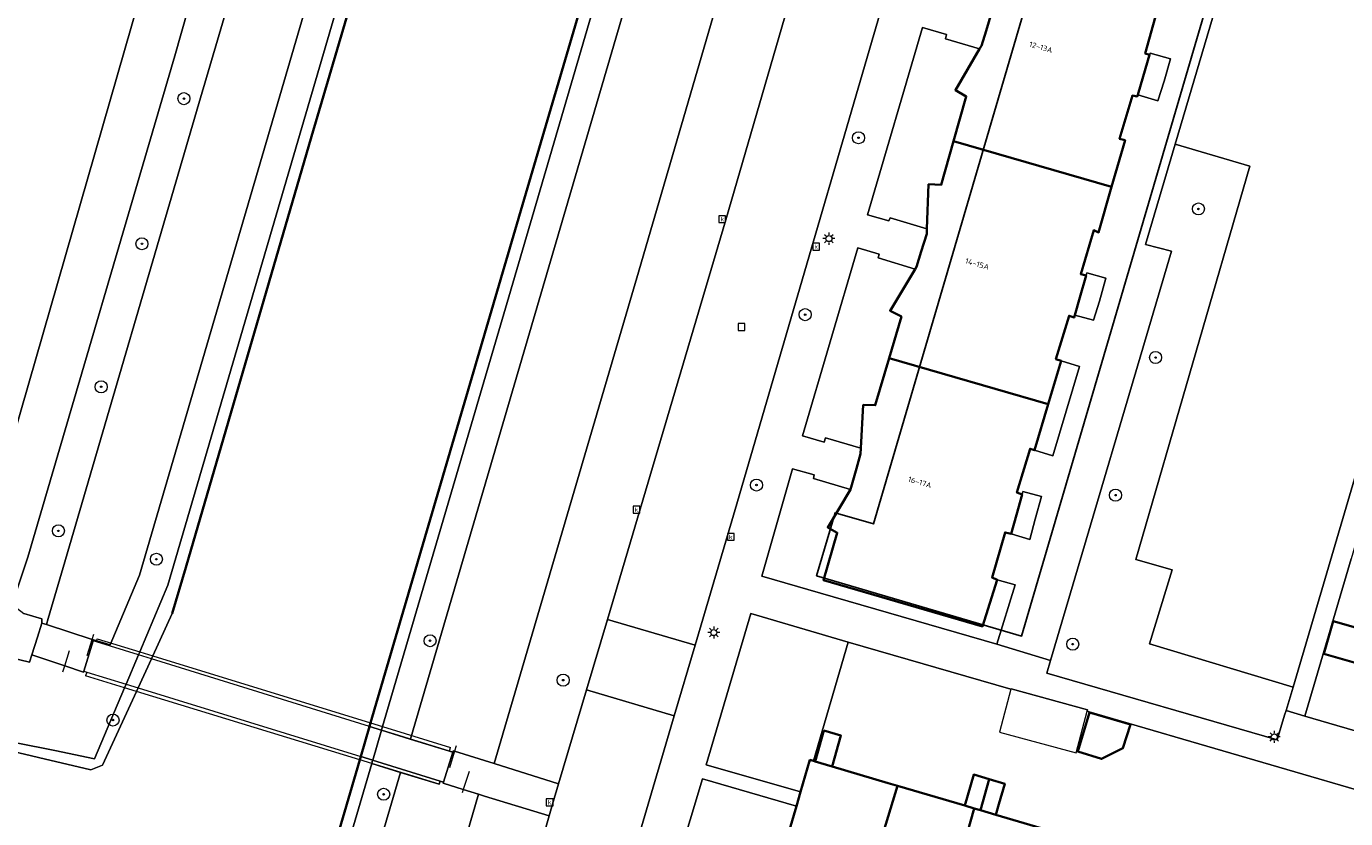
# Model space of a CAD drawing. Header units: metres. Extents: x 136597 to 137331, y 452400 to 453440.
# Tile 13 of 40: x 136789 to 136877, y 452810 to 452863. Entities that reach past the tile are written whole.
import ezdxf
from ezdxf.enums import TextEntityAlignment as Align

# ---------------------------------------------------------------- set-up
doc = ezdxf.new("R2010")
doc.units = ezdxf.units.M
doc.layers.get('0').update_dxf_attribs({"lineweight": 25})
for name, color, linetype, lineweight in [('AB-ondergrond', 7, 'Continuous', 25), ('B-WE-GK-BESCHOEIING-G', 130, 'GK-BESCHOEIING', 35), ('B-WE-GR-BOOM-S @ 0.2', 90, 'Continuous', 25), ('B-WE-GR-GROENVOORZIENING-GV', 80, 'Continuous', 18), ('B-WE-GR-HAAG-G', 90, 'GR-HAAG1', 13), ('B-WE-IE-TERREINAFSCHEIDING_KUNSTMATIG_HEKWERK-G', 20, 'IE-TERREINAFSCHEIDING-KUNSTMATIG', 18), ('B-WE-IE-TERREINAFSCHEIDING_KUNSTMATIG_MUUR-GV', 90, 'Continuous', 18), ('B-WE-KL-ET_LS_OV_LICHTMAST-S @ 0.2', 190, 'Continuous', 25), ('B-WE-KW-KUNSTWERK_DEK-GV', 170, 'Continuous', 18), ('B-WE-OG-BEBOUWING-GV', 7, 'Continuous', 35), ('B-WE-OG-BEBOUWING-T18', 10, 'Continuous', 18), ('B-WE-OG-BEBOUWING_LUIFEL-GV', 7, 'Continuous', 18), ('B-WE-OG-TERREIN_CULTUURSCHEIDING-GV', 7, 'Continuous', 18), ('B-WE-OG-TERREIN_ERF-GV', 7, 'Continuous', 18), ('B-WE-OG-WATER-GV', 130, 'Continuous', 18), ('B-WE-OG-WATER_SLOOT-GV', 120, 'Continuous', 18), ('B-WE-RI-GWA_KOLK-S @ 0.2', 30, 'Continuous', 25), ('B-WE-RI-GWA_RIOOLPUT-S @ 0.2', 30, 'Continuous', 25), ('B-WE-VH-VERHARDING_ASFALT-GV', 252, 'Continuous', 18), ('B-WE-VH-VERHARDING_BETONSTRAATSTEEN-GV', 252, 'Continuous', 18), ('B-WE-VH-VERHARDING_GESLOTEN-GV', 252, 'Continuous', 18), ('B-WE-VH-VERHARDING_OPEN-GV', 252, 'Continuous', 18), ('B-WE-VH-VERHARDING_STRAATBAKSTEEN-GV', 252, 'Continuous', 18), ('B-WE-VH-VERHARDING_TEGEL-GV', 252, 'Continuous', 18), ('N-WE-OG-BEBOUWING-GV', 7, 'Continuous', 25)]:
    doc.layers.add(name, color=color, linetype=linetype, lineweight=lineweight)
doc.styles.add('NLCS-ISO', font='NLCS-ISO.ttf')
doc.styles.add('NLCS-ISO-ANNOTATIEF-T18', font='NLCS-ISO.ttf', dxfattribs={"height": 1.8})
doc.linetypes.add('GK-BESCHOEIING', pattern='A,30,-5,[1,NLCS.shx,S=1,R=0,X=0,Y=0],-5', length=40)
doc.linetypes.add('GR-HAAG1', pattern='A,6,[176,NLCS.shx,S=0.125,R=0,X=0,Y=0],-2', length=8)
doc.linetypes.add('IE-TERREINAFSCHEIDING-KUNSTMATIG', pattern='A,4,[82,NLCS.SHX,S=0.75,R=90,X=0,Y=0],4,-2', length=10)

# ---------------------------------------------------------------- blocks, each defined once
blk = doc.blocks.new('SKL-ET_OV_LICHTMAST-SO')
at = {"color": 0, "linetype": 'ByBlock', "lineweight": 18}
for points in [[(-1.25, 0), (-2, 0)], [(-1.41, 1.41), (-0.88, 0.88)], [(0, 2), (0, 1.25)], [(0.88, 0.88), (1.41, 1.41)], [(2, 0), (1.25, 0)], [(-1.41, -1.41), (-0.88, -0.88)], [(0, -1.25), (0, -2)], [(0.88, -0.88), (1.41, -1.41)]]:
    blk.add_lwpolyline(points, dxfattribs=at)
blk.add_circle((0, 0), 1, dxfattribs=at)
blk = doc.blocks.new('SRI-KOLK-SO')
at = {"color": 0, "linetype": 'ByBlock', "lineweight": 18}
blk.add_lwpolyline([(-1.125, -1.125), (1.125, -1.125), (1.125, 1.125), (-1.125, 1.125)], close=True, dxfattribs=at)
at = {"color": 0, "linetype": 'ByBlock', "lineweight": 18, "style": 'NLCS-ISO'}
blk.add_text('k', height=1.5, dxfattribs=at).set_placement((0, 0), align=Align.MIDDLE_CENTER)
blk = doc.blocks.new('SRI-PUT_INSPECTIEPUT_RIOOLPUT-SO')
at = {"color": 0, "linetype": 'ByBlock', "lineweight": 18}
blk.add_lwpolyline([(-1.125, -1.125), (1.125, -1.125), (1.125, 1.125), (-1.125, 1.125)], close=True, dxfattribs=at)
blk = doc.blocks.new('SGR-BOOM_01-SO')
at = {"linetype": 'ByBlock', "lineweight": 18}
h = blk.add_hatch(color=0, dxfattribs=at)
h.dxf.hatch_style = 1
edge = h.paths.add_edge_path()
edge.add_arc((0, 0), 0.25, 0, 360)
at = {"color": 0, "linetype": 'ByBlock', "lineweight": 18}
for radius in [2, 0.25]:
    blk.add_circle((0, 0), radius, dxfattribs=at)
blk = doc.blocks.new('A$C8609b1a7')
at = {"layer": 'B-WE-GK-BESCHOEIING-G', "color": 9, "flags": 128}
for points in [[(-471.445, -439.747), (-471.347, -439.889), (-471.067, -440.379), (-470.827, -440.889), (-470.581, -441.634), (-470.413, -442.4), (-470.323, -443.179), (-470.313, -443.963), (-470.342, -444.396), (-470.572, -445.381), (-476.275, -465.009), (-499.179, -543.046), (-511.27, -584.105), (-519.629, -612.719), (-520.523, -615.765)], [(-453.478, -439.747), (-461.177, -465.757), (-461.453, -466.788), (-470.045, -496.259), (-484, -543.567), (-497.27, -588.639), (-507.351, -623.036)], [(-507.419, -623.269), (-508.004, -625.266)], [(-507.351, -623.036), (-507.419, -623.269)], [(-508.004, -625.266), (-508.068, -625.486)], [(-508.068, -625.486), (-511.984, -638.846), (-513.113, -642.572), (-518.526, -660.967), (-524.512, -681.754), (-524.664, -682.522), (-524.736, -683.301), (-524.729, -684.084), (-524.642, -684.861), (-524.475, -685.626), (-524.224, -686.391), (-523.882, -686.982), (-523.473, -687.529), (-523.003, -688.025), (-522.479, -688.462), (-521.907, -688.836), (-521.295, -689.139), (-520.749, -689.34), (-516.983, -690.495)]]:
    blk.add_lwpolyline(points, dxfattribs=at)
at = {"layer": 'B-WE-GR-GROENVOORZIENING-GV', "color": 9, "flags": 128}
for points in [[(-502.738, -545.022), (-522.699, -613.218), (-524.652, -617.844), (-525.745, -617.521), (-525.762, -617.587), (-526.393, -619.593), (-526.413, -619.659), (-527.663, -619.246), (-529.851, -618.524), (-530.002, -619), (-531.369, -618.664)], [(-533.352, -623.873), (-528.307, -624.853), (-525.679, -625.416), (-523.687, -620.697), (-523.586, -620.459), (-522.765, -618.515), (-522.722, -618.414), (-522.683, -618.32), (-520.812, -613.89), (-495.831, -528.545)]]:
    blk.add_lwpolyline(points, dxfattribs=at)
for points in [[(-509.597, -550.812), (-518.755, -581.91), (-527.756, -612.709), (-528.75, -616.095), (-528.869, -616.502), (-525.838, -617.491), (-525.745, -617.521), (-524.652, -617.844), (-522.699, -613.218), (-502.738, -545.022), (-507.495, -543.661)], [(-446.103, -620.65), (-436.264, -587.283), (-437.884, -586.865), (-438.817, -585.867), (-432.529, -563.872), (-429.511, -564.169), (-429.244, -563.256), (-431.593, -561.815), (-430.195, -555.832), (-440.161, -552.871), (-440.259, -553.196), (-441.342, -552.9), (-439.032, -545.023), (-442.072, -544.142), (-442.818, -546.706), (-448.976, -567.855), (-453.933, -584.623), (-448.969, -586.065), (-456.552, -612.18), (-454.139, -612.869), (-455.649, -617.787)], [(-448.969, -586.065), (-453.933, -584.623), (-455.896, -591.272), (-454.18, -591.717), (-462.21, -618.888), (-462.462, -619.739), (-447.152, -624.145), (-446.667, -622.529), (-446.574, -622.218), (-446.103, -620.65), (-455.649, -617.787), (-454.139, -612.869), (-456.552, -612.18)], [(-475.639, -617.667), (-482.1, -615.759), (-485.082, -625.807), (-478.811, -627.617), (-478.184, -625.489), (-477.951, -625.558)], [(-517.523, -687.382), (-500.189, -627.76), (-501.2, -627.447), (-502.534, -627.035), (-502.513, -626.96), (-502.733, -626.892), (-502.795, -627.103), (-505.365, -626.315), (-509.182, -639.302), (-521.768, -682.584), (-521.922, -683.086), (-521.987, -683.463), (-521.974, -684.225), (-521.895, -684.599), (-521.77, -684.962), (-521.601, -685.304), (-521.39, -685.623), (-521.14, -685.913), (-520.857, -686.169), (-520.203, -686.565), (-519.806, -686.713)], [(-479.086, -628.551), (-485.326, -626.75), (-487.699, -634.696), (-486.828, -636.442), (-482.05, -638.876), (-477.125, -641.274), (-473.127, -643.257), (-472.727, -641.899), (-476.732, -639.926), (-481.683, -638.006), (-480.718, -635.058), (-480.894, -635.006), (-480.612, -634.04), (-480.696, -634.015)], [(-511.809, -685.072), (-498.325, -638.97), (-497.607, -636.517), (-495.495, -629.209), (-499.783, -627.885), (-500.189, -627.76), (-517.523, -687.382), (-516.194, -687.772), (-515.136, -684.117), (-514.987, -683.601), (-514.536, -683.705), (-514.689, -684.229)]]:
    blk.add_lwpolyline(points, close=True, dxfattribs=at)
at = {"layer": 'B-WE-GR-HAAG-G', "color": 9, "flags": 128}
blk.add_lwpolyline([(-477.951, -625.558), (-475.639, -617.667)], dxfattribs=at)
at = {"layer": 'B-WE-IE-TERREINAFSCHEIDING_KUNSTMATIG_HEKWERK-G', "color": 9, "flags": 128}
for points in [[(-526.181, -618.558), (-525.838, -617.491)], [(-525.838, -617.491), (-525.725, -617.138)], [(-525.557, -617.651), (-525.496, -617.455)], [(-525.496, -617.455), (-522.683, -618.32)], [(-527.663, -619.246), (-527.337, -618.216)], [(-522.683, -618.32), (-521.82, -618.586)], [(-527.787, -619.64), (-527.663, -619.246)], [(-521.82, -618.586), (-507.351, -623.036)], [(-526.195, -619.654), (-526.272, -619.904)], [(-523.687, -620.697), (-526.272, -619.904)], [(-522.901, -620.938), (-523.687, -620.697)], [(-508.068, -625.486), (-522.901, -620.938)], [(-507.351, -623.036), (-506.558, -623.28)], [(-506.558, -623.28), (-502.041, -624.669)], [(-501.777, -624.915), (-502.124, -626.01)], [(-502.116, -624.912), (-502.041, -624.669)], [(-501.665, -624.559), (-501.777, -624.915)], [(-507.277, -625.729), (-508.068, -625.486)], [(-502.795, -627.103), (-507.277, -625.729)], [(-500.817, -626.253), (-501.2, -627.447)], [(-502.73, -626.893), (-502.795, -627.103)], [(-501.2, -627.447), (-501.275, -627.681)]]:
    blk.add_lwpolyline(points, dxfattribs=at)
at = {"layer": 'B-WE-IE-TERREINAFSCHEIDING_KUNSTMATIG_MUUR-GV', "color": 9, "flags": 128}
blk.add_lwpolyline([(-505.299, -626.104), (-507.215, -625.516), (-507.277, -625.729), (-505.365, -626.315), (-502.795, -627.103), (-502.733, -626.892)], close=True, dxfattribs=at)
at = {"layer": 'B-WE-KW-KUNSTWERK_DEK-GV', "color": 9, "flags": 128}
blk.add_lwpolyline([(-502.73, -626.893), (-502.513, -626.96), (-501.898, -624.98), (-502.116, -624.912), (-506.627, -623.515), (-507.419, -623.269), (-521.909, -618.78), (-522.765, -618.515), (-525.557, -617.651), (-525.762, -617.587), (-526.393, -619.593), (-526.195, -619.654), (-523.586, -620.459), (-522.793, -620.704), (-508.004, -625.266), (-507.213, -625.51)], close=True, dxfattribs=at)
at = {"layer": 'B-WE-OG-BEBOUWING-GV', "color": 9, "flags": 128}
for points in [[(-457.26, -584.347), (-457.63, -584.253), (-456.77, -581.392), (-456.449, -581.441), (-456.421, -581.345), (-456.058, -580.118), (-455.63, -578.675), (-455.915, -578.586), (-455.119, -575.739), (-454.784, -575.814), (-453.852, -572.67), (-464.31, -569.641), (-465.159, -572.635), (-465.995, -572.597), (-466.113, -575.628), (-466.123, -575.894), (-466.493, -577.096), (-466.799, -578.092), (-466.918, -578.293), (-468.527, -581.02), (-467.801, -581.44), (-468.641, -584.404), (-458.151, -587.442)], [(-459.843, -593.331), (-460.208, -593.243), (-459.343, -590.326), (-459.023, -590.47), (-458.151, -587.442), (-468.641, -584.404), (-469.465, -587.31), (-470.301, -587.272), (-470.416, -590.223), (-470.429, -590.569), (-470.788, -591.738), (-471.105, -592.767), (-471.187, -592.902), (-472.867, -595.676), (-472.114, -596.064), (-472.921, -598.81), (-462.362, -601.868), (-461.507, -598.995), (-461.847, -598.881), (-460.978, -596), (-460.647, -596.129), (-460.599, -595.962), (-460.261, -594.786)], [(-462.362, -601.868), (-472.921, -598.81), (-473.843, -601.947), (-474.641, -601.928), (-474.799, -604.79), (-474.82, -605.162), (-475.1, -606.15), (-475.491, -607.527), (-477.002, -610.054), (-476.364, -610.41), (-477.289, -613.548), (-466.731, -616.63), (-465.746, -613.531), (-466.091, -613.382), (-465.228, -610.392), (-464.828, -610.487), (-464.476, -609.227), (-464.099, -607.865), (-464.439, -607.746), (-463.566, -604.834), (-463.275, -604.933)], [(-438.627, -617.646), (-443.442, -616.271), (-444.074, -618.442), (-439.255, -619.828)], [(-456.897, -623.138), (-459.622, -622.351), (-460.399, -624.923), (-458.824, -625.422), (-457.405, -624.714)], [(-477.262, -623.539), (-477.845, -625.59), (-476.717, -625.924), (-476.124, -623.878)], [(-472.366, -627.209), (-472.992, -627.025), (-476.717, -625.924), (-477.845, -625.59), (-477.951, -625.558), (-478.184, -625.489), (-478.811, -627.617), (-479.086, -628.551), (-480.696, -634.015), (-480.612, -634.04), (-480.894, -635.006), (-480.718, -635.058), (-477.028, -636.136), (-476.746, -635.171), (-475.348, -635.581), (-475.633, -636.551), (-475.254, -636.662)], [(-466.276, -626.77), (-467.302, -626.465), (-467.889, -628.525), (-467.276, -628.705), (-466.862, -628.827)], [(-466.862, -628.827), (-465.835, -629.129), (-465.632, -628.417), (-465.248, -627.069), (-466.276, -626.77)], [(-472.366, -627.209), (-475.254, -636.662), (-471.754, -637.687), (-471.469, -636.716), (-470.061, -637.129), (-470.347, -638.105), (-469.955, -638.219), (-467.276, -628.705), (-467.889, -628.525)], [(-461.778, -630.322), (-462.446, -630.125), (-465.835, -629.129), (-466.862, -628.827), (-467.276, -628.705), (-469.955, -638.219), (-466.484, -639.227), (-466.201, -638.263), (-464.796, -638.676), (-465.076, -639.63), (-464.659, -639.754)]]:
    blk.add_lwpolyline(points, close=True, dxfattribs=at)
at = {"layer": 'B-WE-OG-BEBOUWING_LUIFEL-GV', "color": 9, "flags": 128}
blk.add_lwpolyline([(-459.775, -622.261), (-459.748, -622.16), (-464.829, -620.778), (-464.834, -620.796), (-465.59, -623.64), (-460.509, -625.022)], close=True, dxfattribs=at)
at = {"layer": 'B-WE-OG-TERREIN_CULTUURSCHEIDING-GV', "color": 9, "flags": 128}
for points in [[(-469.139, -495.863), (-483.766, -545.529), (-498.175, -594.745), (-506.558, -623.28), (-506.599, -623.421), (-506.627, -623.515), (-504.716, -624.107), (-504.688, -624.013), (-490.32, -574.994), (-481.848, -546.093), (-475.013, -522.884), (-467.221, -496.428)], [(-461.655, -498.061), (-469.452, -524.534), (-476.282, -547.727), (-484.621, -576.21), (-489.678, -593.485), (-499.151, -625.735), (-494.868, -627.073), (-493.015, -620.828), (-491.633, -616.167), (-483.76, -589.628), (-478.182, -570.43), (-475.928, -562.754), (-477.462, -562.336), (-476.09, -557.711), (-474.577, -558.153), (-474.367, -557.438), (-472.52, -551.146), (-468.251, -536.687), (-466.813, -531.816), (-461.156, -512.485), (-458.403, -503.154)], [(-583.442, -599.398), (-566.142, -604.459), (-554.64, -607.813), (-553.13, -603.03), (-567.766, -598.737), (-561.686, -577.997), (-531.276, -586.917), (-537.356, -607.657), (-551.857, -603.403), (-553.329, -608.198), (-535.248, -613.516), (-534.931, -613.583), (-534.607, -613.571), (-534.296, -613.481), (-534.017, -613.317), (-533.786, -613.089), (-533.617, -612.813), (-533.535, -612.57), (-522.201, -573.219)], [(-509.182, -639.302), (-505.365, -626.315), (-507.277, -625.729), (-511.1, -638.739)]]:
    blk.add_lwpolyline(points, dxfattribs=at)
for points in [[(-527.756, -612.709), (-518.755, -581.91), (-509.597, -550.812), (-512.191, -550.046), (-517.219, -567.737), (-520.347, -578.745), (-530.109, -612.033), (-531.038, -614.811), (-530.864, -615.402), (-530.38, -615.771), (-529.174, -616.115), (-529.176, -616.402), (-528.869, -616.502), (-528.75, -616.095)], [(-484.621, -576.21), (-490.32, -574.994), (-504.688, -624.013), (-504.716, -624.107), (-501.898, -624.98), (-501.869, -624.886), (-501.777, -624.915), (-499.151, -625.735), (-489.678, -593.485)], [(-507.215, -625.516), (-505.299, -626.104), (-502.733, -626.892), (-502.513, -626.96), (-501.898, -624.98), (-504.716, -624.107), (-506.627, -623.515), (-507.213, -625.51)]]:
    blk.add_lwpolyline(points, close=True, dxfattribs=at)
at = {"layer": 'B-WE-OG-TERREIN_ERF-GV', "color": 9, "flags": 128}
for points in [[(-455.119, -575.739), (-455.915, -578.586), (-455.63, -578.675), (-455.598, -578.566), (-454.244, -578.94), (-454.656, -580.427), (-455.078, -581.737), (-456.421, -581.345), (-456.449, -581.441), (-456.77, -581.392), (-457.63, -584.253), (-457.26, -584.347), (-458.151, -587.442), (-459.023, -590.47), (-459.343, -590.326), (-460.208, -593.243), (-459.843, -593.331), (-459.796, -593.161), (-458.533, -593.514), (-458.955, -595.025), (-459.357, -596.29), (-460.599, -595.962), (-460.647, -596.129), (-460.978, -596), (-461.847, -598.881), (-461.507, -598.995), (-460.277, -599.362), (-462.049, -605.3), (-463.275, -604.933), (-463.566, -604.834), (-464.439, -607.746), (-464.099, -607.865), (-464.042, -607.663), (-462.798, -608.012), (-463.235, -609.497), (-463.588, -610.849), (-464.828, -610.487), (-465.228, -610.392), (-466.091, -613.382), (-465.746, -613.531), (-464.565, -613.868), (-465.785, -617.796), (-462.21, -618.888), (-454.18, -591.717), (-455.896, -591.272), (-453.933, -584.623), (-448.976, -567.855)], [(-438.711, -628.401), (-459.649, -622.297), (-459.775, -622.261), (-459.748, -622.16), (-464.829, -620.778), (-464.834, -620.796), (-475.639, -617.667), (-477.951, -625.558), (-477.845, -625.59), (-477.262, -623.539), (-476.124, -623.878), (-476.717, -625.924), (-472.992, -627.025), (-472.366, -627.209), (-467.889, -628.525), (-467.302, -626.465), (-466.276, -626.77), (-465.248, -627.069), (-465.632, -628.417), (-465.835, -629.129), (-462.446, -630.125)]]:
    blk.add_lwpolyline(points, dxfattribs=at)
for points in [[(-466.918, -578.293), (-469.181, -577.624), (-469.106, -577.323), (-470.712, -576.872), (-474.361, -589.299), (-472.948, -589.7), (-472.865, -589.509), (-470.416, -590.223), (-470.301, -587.272), (-469.465, -587.31), (-468.641, -584.404), (-467.801, -581.44), (-468.527, -581.02)], [(-455.63, -578.675), (-456.058, -580.118), (-456.421, -581.345), (-455.078, -581.737), (-454.656, -580.427), (-454.244, -578.94), (-455.598, -578.566)], [(-435.797, -608.404), (-434.273, -603.209), (-432.751, -598.044), (-431.165, -592.643), (-436.112, -591.162), (-437.346, -595.377), (-442.255, -612.139), (-445.326, -622.583), (-440.39, -624.026), (-438.83, -618.785), (-437.32, -613.588)], [(-474.799, -604.79), (-474.641, -601.928), (-473.843, -601.947), (-472.921, -598.81), (-472.114, -596.064), (-472.867, -595.676), (-471.187, -592.902), (-473.657, -592.168), (-473.58, -591.922), (-475.005, -591.492), (-478.669, -603.97), (-477.247, -604.398), (-477.142, -604.102)], [(-460.599, -595.962), (-459.357, -596.29), (-458.955, -595.025), (-458.533, -593.514), (-459.796, -593.161), (-459.843, -593.331), (-460.261, -594.786)], [(-463.275, -604.933), (-462.049, -605.3), (-460.277, -599.362), (-461.507, -598.995), (-462.362, -601.868)], [(-465.785, -617.796), (-464.565, -613.868), (-465.746, -613.531), (-466.731, -616.63), (-477.289, -613.548), (-476.364, -610.41), (-477.002, -610.054), (-475.491, -607.527), (-477.937, -606.8), (-477.909, -606.57), (-479.33, -606.172), (-481.384, -613.299), (-477.478, -614.414)], [(-464.828, -610.487), (-463.588, -610.849), (-463.235, -609.497), (-462.798, -608.012), (-464.042, -607.663), (-464.099, -607.865), (-464.476, -609.227)], [(-438.627, -617.646), (-439.255, -619.828), (-444.074, -618.442), (-443.442, -616.271)], [(-456.897, -623.138), (-457.405, -624.714), (-458.824, -625.422), (-460.399, -624.923), (-459.622, -622.351)]]:
    blk.add_lwpolyline(points, close=True, dxfattribs=at)
at = {"layer": 'B-WE-OG-WATER-GV', "color": 9, "flags": 128}
for points in [[(-499.179, -543.046), (-511.27, -584.105), (-519.629, -612.719), (-520.523, -615.765), (-521.82, -618.586), (-521.909, -618.78), (-522.793, -620.704), (-522.901, -620.938), (-525.156, -625.842), (-525.935, -626.148), (-529.411, -625.325), (-533.424, -624.374)], [(-555.866, -665.294), (-524.512, -681.754), (-518.526, -660.967), (-513.113, -642.572), (-511.984, -638.846), (-508.068, -625.486), (-508.004, -625.266), (-507.419, -623.269), (-507.351, -623.036), (-497.27, -588.639), (-484, -543.567)]]:
    blk.add_lwpolyline(points, dxfattribs=at)
at = {"layer": 'B-WE-OG-WATER_SLOOT-GV', "color": 9, "flags": 128}
for points in [[(-495.831, -528.545), (-520.812, -613.89), (-522.683, -618.32), (-522.722, -618.414), (-522.765, -618.515), (-523.586, -620.459), (-523.687, -620.697), (-525.679, -625.416), (-528.307, -624.853), (-533.352, -623.873), (-533.396, -624.031), (-533.655, -623.956), (-533.424, -624.374), (-529.411, -625.325), (-525.935, -626.148), (-525.156, -625.842), (-522.901, -620.938), (-522.793, -620.704), (-521.909, -618.78), (-521.82, -618.586), (-520.523, -615.765), (-519.629, -612.719), (-511.27, -584.105), (-499.179, -543.046)], [(-470.045, -496.259), (-484, -543.567), (-497.27, -588.639), (-507.351, -623.036), (-507.419, -623.269), (-506.627, -623.515), (-506.599, -623.421), (-506.558, -623.28), (-498.175, -594.745), (-483.766, -545.529), (-469.139, -495.863)], [(-511.1, -638.739), (-507.277, -625.729), (-507.215, -625.516), (-507.213, -625.51), (-508.004, -625.266), (-508.068, -625.486), (-511.984, -638.846)]]:
    blk.add_lwpolyline(points, dxfattribs=at)
blk.add_lwpolyline([(-507.213, -625.51), (-506.627, -623.515), (-507.419, -623.269), (-508.004, -625.266)], close=True, dxfattribs=at)
at = {"layer": 'B-WE-VH-VERHARDING_ASFALT-GV', "color": 9, "flags": 128}
for points in [[(-531.369, -618.664), (-530.002, -619), (-529.851, -618.524), (-529.478, -617.331), (-529.176, -616.402), (-529.174, -616.115), (-530.38, -615.771)], [(-531.038, -614.811), (-530.109, -612.033), (-520.347, -578.745), (-517.219, -567.737)], [(-522.201, -573.219), (-533.535, -612.57), (-533.617, -612.813), (-533.786, -613.089), (-534.017, -613.317), (-534.296, -613.481), (-534.607, -613.571), (-534.931, -613.583), (-535.248, -613.516), (-553.329, -608.198), (-554.64, -607.813), (-566.142, -604.459), (-583.442, -599.398)]]:
    blk.add_lwpolyline(points, dxfattribs=at)
at = {"layer": 'B-WE-VH-VERHARDING_BETONSTRAATSTEEN-GV', "color": 9, "flags": 128}
for points in [[(-493.015, -620.828), (-487.201, -622.57), (-485.811, -617.866), (-491.633, -616.167)], [(-498.325, -638.97), (-492.534, -640.814), (-490.206, -632.798), (-490.052, -632.267), (-489.473, -630.264), (-489.375, -629.927), (-487.201, -622.57), (-493.015, -620.828), (-494.868, -627.073), (-495.266, -628.416), (-495.495, -629.209), (-497.607, -636.517)]]:
    blk.add_lwpolyline(points, close=True, dxfattribs=at)
at = {"layer": 'B-WE-VH-VERHARDING_GESLOTEN-GV', "color": 9, "flags": 128}
blk.add_lwpolyline([(-508.004, -625.266), (-507.213, -625.51), (-502.73, -626.893), (-502.513, -626.96), (-501.898, -624.98), (-502.116, -624.912), (-506.627, -623.515), (-507.419, -623.269), (-521.909, -618.78), (-522.765, -618.515), (-525.557, -617.651), (-525.762, -617.587), (-526.393, -619.593), (-526.195, -619.654), (-523.586, -620.459), (-522.793, -620.704)], close=True, dxfattribs=at)
at = {"layer": 'B-WE-VH-VERHARDING_OPEN-GV', "color": 9, "flags": 128}
blk.add_lwpolyline([(-436.264, -587.283), (-446.103, -620.65), (-446.574, -622.218), (-445.326, -622.583), (-442.255, -612.139)], dxfattribs=at)
for points in [[(-529.851, -618.524), (-527.663, -619.246), (-526.413, -619.659), (-526.393, -619.593), (-525.762, -617.587), (-525.745, -617.521), (-525.838, -617.491), (-528.869, -616.502), (-529.176, -616.402), (-529.478, -617.331)], [(-495.495, -629.209), (-495.266, -628.416), (-494.868, -627.073), (-499.151, -625.735), (-501.777, -624.915), (-501.869, -624.886), (-501.898, -624.98), (-502.513, -626.96), (-502.534, -627.035), (-501.2, -627.447), (-500.189, -627.76), (-499.783, -627.885)]]:
    blk.add_lwpolyline(points, close=True, dxfattribs=at)
at = {"layer": 'B-WE-VH-VERHARDING_STRAATBAKSTEEN-GV', "color": 9, "flags": 128}
blk.add_lwpolyline([(-474.804, -562.344), (-475.009, -563.005), (-475.928, -562.754), (-478.182, -570.43), (-483.76, -589.628), (-491.633, -616.167), (-485.811, -617.866), (-483.151, -608.867), (-470.824, -566.614), (-469.977, -563.723)], close=True, dxfattribs=at)
at = {"layer": 'B-WE-VH-VERHARDING_TEGEL-GV', "color": 9, "flags": 128}
for points in [[(-470.824, -566.614), (-483.151, -608.867), (-485.811, -617.866), (-487.201, -622.57), (-489.375, -629.927)], [(-487.699, -634.696), (-485.326, -626.75), (-479.086, -628.551), (-478.811, -627.617), (-485.082, -625.807), (-482.1, -615.759), (-475.639, -617.667), (-464.834, -620.796), (-464.829, -620.778), (-459.748, -622.16), (-459.775, -622.261), (-459.649, -622.297), (-438.711, -628.401)], [(-440.39, -624.026), (-445.326, -622.583), (-446.574, -622.218), (-446.667, -622.529), (-447.152, -624.145), (-462.462, -619.739), (-462.21, -618.888), (-465.785, -617.796), (-477.478, -614.414), (-481.384, -613.299), (-479.33, -606.172), (-477.909, -606.57), (-477.937, -606.8), (-475.491, -607.527), (-475.1, -606.15), (-474.82, -605.162), (-474.799, -604.79), (-477.142, -604.102), (-477.247, -604.398), (-478.669, -603.97), (-475.005, -591.492), (-473.58, -591.922), (-473.657, -592.168), (-471.187, -592.902), (-471.105, -592.767), (-470.788, -591.738), (-470.429, -590.569), (-470.416, -590.223), (-472.865, -589.509), (-472.948, -589.7), (-474.361, -589.299), (-470.712, -576.872), (-469.106, -577.323), (-469.181, -577.624), (-466.918, -578.293), (-466.799, -578.092), (-466.493, -577.096), (-466.123, -575.894)]]:
    blk.add_lwpolyline(points, dxfattribs=at)
at = {"layer": 'N-WE-OG-BEBOUWING-GV', "color": 9, "flags": 128}
blk.add_lwpolyline([(-443.211, -495.885), (-440.743, -496.609), (-473.966, -609.825), (-476.513, -609.077), (-477.742, -613.268), (-464.13, -617.263), (-428.508, -495.871), (-442.041, -491.899)], close=True, dxfattribs=at)
at = {"layer": 'B-WE-GR-BOOM-S @ 0.2', "color": 9, "xscale": 0.2, "yscale": 0.2, "zscale": 0.2}
for p in [(-519.746, -581.591), (-474.96, -584.189), (-452.389, -588.913), (-522.534, -591.225), (-478.499, -595.93), (-455.236, -598.778), (-525.242, -600.719), (-481.731, -607.241), (-457.893, -607.914), (-528.08, -610.285), (-521.576, -612.167), (-503.404, -617.576), (-460.737, -617.806), (-494.568, -620.195), (-524.455, -622.844), (-506.485, -627.77)]:
    blk.add_blockref('SGR-BOOM_01-SO', p, dxfattribs=at)
at = {"layer": 'B-WE-KL-ET_LS_OV_LICHTMAST-S @ 0.2', "color": 9, "xscale": 0.2, "yscale": 0.2, "zscale": 0.2}
for p in [(-476.924, -590.885), (-484.564, -617.035), (-447.352, -623.964)]:
    blk.add_blockref('SKL-ET_OV_LICHTMAST-SO', p, dxfattribs=at)
at = {"layer": 'B-WE-RI-GWA_KOLK-S @ 0.2', "color": 9, "xscale": 0.2, "yscale": 0.2, "zscale": 0.2}
for p in [(-484.004, -589.591), (-477.771, -591.414), (-489.704, -608.874), (-483.44, -610.684), (-495.465, -628.304)]:
    blk.add_blockref('SRI-KOLK-SO', p, dxfattribs=at)
at = {"layer": 'B-WE-RI-GWA_RIOOLPUT-S @ 0.2', "color": 9, "xscale": 0.2, "yscale": 0.2, "zscale": 0.2}
blk.add_blockref('SRI-PUT_INSPECTIEPUT_RIOOLPUT-SO', (-482.734, -596.749), dxfattribs=at)
at = {"layer": 'B-WE-OG-BEBOUWING-T18', "color": 9, "style": 'NLCS-ISO-ANNOTATIEF-T18'}
for s, p in [('12-13A', (-462.846, -578.177)), ('14-15A', (-467.077, -592.564)), ('16-17A', (-470.885, -607.056))]:
    blk.add_text(s, height=0.36, rotation=343.7, dxfattribs=at).set_placement(p, align=Align.MIDDLE)

msp = doc.modelspace()

# ---------------------------------------------------------------- block references
at = {"layer": 'AB-ondergrond'}
msp.add_blockref('A$C8609b1a7', (137319.696, 453439.747), dxfattribs=at)

doc.saveas('drawing.dxf')
